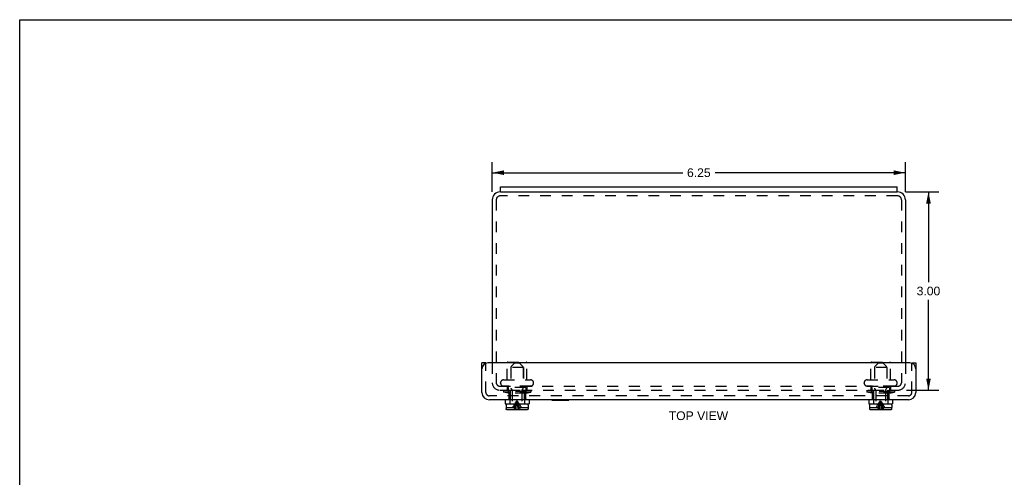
# Model space of a CAD drawing. Header units: inches. Extents: x 0 to 29.8, y 0 to 19.3.
# Tile 2 of 3: x 0 to 14.9, y 12.3 to 19.3. Entities that reach past the tile are written whole.
import ezdxf

# ---------------------------------------------------------------- set-up
doc = ezdxf.new("R2010")
doc.units = ezdxf.units.IN
doc.header["$LTSCALE"] = 1.638496
doc.header["$MEASUREMENT"] = 0
doc.linetypes.add('HIDDEN', pattern=[0.2, 0.1, -0.1])
doc.layers.get('0').update_dxf_attribs({"linetype": 'CONTINUOUS'})
for name, color, linetype in [('DEFAULT_2', 8, 'HIDDEN'), ('DIMENSIONS', 7, 'CONTINUOUS'), ('DOOR_ASSEMBLY', 7, 'CONTINUOUS')]:
    doc.layers.add(name, color=color, linetype=linetype)
doc.styles.get("Standard").update_dxf_attribs({"font": 'arial.ttf'})
doc.dimstyles.new('DIMSTYLE_2', dxfattribs={"dimtxt": 0.13143, "dimasz": 0.17524, "dimexe": 0.09, "dimexo": 0.07, "dimgap": 0.0375, "dimtad": 0, "dimtih": 1, "dimtoh": 1, "dimzin": 4, "dimdsep": 46, "dimtxsty": 'Standard', "dimblk": '_FILLED', "dimblk1": '_FILLED', "dimblk2": '_FILLED', "dimcen": 0.09, "dimazin": 1, "dimtfac": 1, "dimtdec": 3, "dimtofl": 0, "dimtmove": 0, "dimatfit": 3, "dimldrblk": '_FILLED', "dimfxl": 0, "dimtolj": 1, "dimtzin": 4, "dimarcsym": 0})

# ---------------------------------------------------------------- blocks, each defined once
blk = doc.blocks.new('_FILLED')
at = {"color": 0, "linetype": 'ByBlock'}
blk.add_solid([(0, 0), (-1, 0.2), (-1, -0.2)], dxfattribs=at)
blk = doc.blocks.new('*D8')
at = {"layer": 'DIMENSIONS', "color": 2, "linetype": 'Continuous'}
for p, q in [((13.402, 16.669), (13.905, 16.669)), ((13.748, 16.669), (13.748, 15.301)), ((13.748, 13.669), (13.748, 15.038)), ((13.415, 13.669), (13.905, 13.669))]:
    blk.add_line(p, q, dxfattribs=at)
at = {"layer": 'DIMENSIONS', "color": 2, "linetype": 'Continuous', "xscale": 0.1752402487, "yscale": 0.1752402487, "zscale": 0.1752402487}
for p, rotation in [((13.748, 16.669), 90), ((13.748, 13.669), 270)]:
    blk.add_blockref('_FILLED', p, dxfattribs=dict(at, rotation=rotation))
at = {"layer": 'DIMENSIONS', "color": 2, "linetype": 'Continuous', "insert": (13.748, 15.235), "char_height": 0.1314, "width": 0.35716, "attachment_point": 2, "line_spacing_factor": 0.9}
blk.add_mtext('3.00', dxfattribs=at)
blk = doc.blocks.new('*D10')
at = {"layer": 'DIMENSIONS', "color": 2, "linetype": 'Continuous'}
for p, q in [((7.149, 16.672), (7.149, 17.118)), ((13.399, 16.672), (13.399, 17.118)), ((7.149, 16.96), (10.03, 16.96)), ((13.399, 16.96), (10.519, 16.96))]:
    blk.add_line(p, q, dxfattribs=at)
at = {"layer": 'DIMENSIONS', "color": 2, "linetype": 'Continuous', "xscale": 0.1752402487, "yscale": 0.1752402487, "zscale": 0.1752402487, "rotation": 180}
blk.add_blockref('_FILLED', (7.149, 16.96), dxfattribs=at)
at = {"layer": 'DIMENSIONS', "color": 2, "linetype": 'Continuous', "xscale": 0.1752402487, "yscale": 0.1752402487, "zscale": 0.1752402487}
blk.add_blockref('_FILLED', (13.399, 16.96), dxfattribs=at)
at = {"layer": 'DIMENSIONS', "color": 2, "linetype": 'Continuous', "insert": (10.274, 17.026), "char_height": 0.1314, "width": 0.35716, "attachment_point": 2, "line_spacing_factor": 0.9}
blk.add_mtext('6.25', dxfattribs=at)

msp = doc.modelspace()

# ---------------------------------------------------------------- linework, layer by layer
at = {"color": 7, "linetype": 'Continuous'}
for p, q in [((0, 0), (0, 19.2764)), ((0, 19.2764), (29.7908, 19.2764)), ((7.2745, 16.6695), (7.2745, 16.7445)), ((13.2745, 16.6695), (13.2745, 16.7445)), ((7.2745, 16.6695), (13.2745, 16.6695))]:
    msp.add_line(p, q, dxfattribs=at)
at = {"color": 3, "linetype": 'Continuous'}
for p, q in [((7.2745, 16.7445), (13.2745, 16.7445)), ((7.1495, 16.5495), (7.1495, 14.0815)), ((7.2745, 16.6695), (7.2695, 16.6695)), ((13.2795, 16.6695), (13.2745, 16.6695)), ((13.3995, 16.5495), (13.3995, 14.0815))]:
    msp.add_line(p, q, dxfattribs=at)
for centre, start, end in [((7.2695, 16.5495), 90, 180), ((13.2795, 16.5495), 0, 90)]:
    msp.add_arc(centre, 0.12, start, end, dxfattribs=at)
at = {"layer": 'DEFAULT_2', "color": 8, "linetype": 'HIDDEN'}
for p, q in [((7.2095, 16.5495), (7.2095, 13.7815)), ((13.2795, 16.6095), (7.2695, 16.6095)), ((13.3395, 16.5495), (13.3395, 13.7815)), ((7.1495, 14.0815), (7.1495, 13.7815)), ((7.3765, 13.825), (7.3765, 14.083)), ((7.3865, 14.093), (7.6625, 14.093)), ((7.4295, 14.0095), (7.4295, 13.7095)), ((7.6195, 14.0095), (7.4295, 14.0095)), ((7.6195, 14.0095), (7.6195, 13.7095)), ((7.6725, 13.825), (7.6725, 14.083)), ((12.8765, 13.825), (12.8765, 14.083)), ((12.8865, 14.093), (13.1625, 14.093)), ((13.1195, 14.0095), (12.9295, 14.0095)), ((12.9295, 14.0095), (12.9295, 13.7095)), ((13.1195, 14.0095), (13.1195, 13.7095)), ((13.1725, 13.825), (13.1725, 14.083)), ((13.3995, 14.0815), (13.3995, 13.7815)), ((7.2615, 13.7295), (7.9057, 13.7295)), ((7.2745, 13.7767), (7.2745, 13.7787)), ((7.3207, 13.825), (7.7282, 13.825)), ((7.7282, 13.7305), (7.3207, 13.7305)), ((7.3765, 13.7305), (7.3765, 13.6795)), ((7.3895, 13.7045), (7.3895, 13.624)), ((7.6545, 13.7095), (7.3945, 13.7095)), ((7.6595, 13.7045), (7.6595, 13.624)), ((7.6725, 13.7305), (7.6725, 13.6795)), ((7.7745, 13.7767), (7.7745, 13.7787)), ((7.9057, 13.7295), (13.2927, 13.7295)), ((12.7745, 13.7767), (12.7745, 13.7787)), ((12.8207, 13.825), (13.2282, 13.825)), ((13.2282, 13.7305), (12.8207, 13.7305)), ((12.8765, 13.7305), (12.8765, 13.6795)), ((12.8895, 13.7045), (12.8895, 13.624)), ((13.1545, 13.7095), (12.8945, 13.7095)), ((13.1595, 13.7045), (13.1595, 13.624)), ((13.1725, 13.7305), (13.1725, 13.6795)), ((13.2745, 13.7767), (13.2745, 13.7787)), ((7.2615, 13.6695), (13.2875, 13.6695)), ((7.317, 13.6695), (7.317, 13.6395)), ((7.3895, 13.624), (7.317, 13.6395)), ((7.732, 13.6395), (7.317, 13.6395)), ((7.6595, 13.624), (7.3895, 13.624)), ((7.6595, 13.624), (7.732, 13.6395)), ((7.732, 13.6695), (7.732, 13.6395)), ((12.817, 13.6695), (12.817, 13.6395)), ((13.232, 13.6395), (12.817, 13.6395)), ((12.8895, 13.624), (12.817, 13.6395)), ((13.1595, 13.624), (12.8895, 13.624)), ((13.1595, 13.624), (13.232, 13.6395)), ((13.232, 13.6695), (13.232, 13.6395))]:
    msp.add_line(p, q, dxfattribs=at)
for centre, radius, start, end in [((7.2695, 16.5495), 0.06, 90, 180), ((13.2795, 16.5495), 0.06, 0, 90), ((7.3865, 14.083), 0.01, 90, 180), ((7.6625, 14.083), 0.01, 0, 90), ((12.8865, 14.083), 0.01, 90, 180), ((13.1625, 14.083), 0.01, 0, 90), ((7.2615, 13.7815), 0.112, 180, 270), ((7.2615, 13.7815), 0.052, 180, 270), ((7.3207, 13.7787), 0.0462, 90, 180), ((7.3207, 13.7767), 0.0462, 180, 270), ((7.3945, 13.7045), 0.005, 90, 180), ((7.6545, 13.7045), 0.005, 0, 90), ((7.7282, 13.7787), 0.0462, 0, 90), ((7.7282, 13.7767), 0.0462, 270, 360), ((12.8207, 13.7787), 0.0462, 90, 180), ((12.8207, 13.7767), 0.0462, 180, 270), ((12.8945, 13.7045), 0.005, 90, 180), ((13.1545, 13.7045), 0.005, 0, 90), ((13.2282, 13.7787), 0.0462, 0, 90), ((13.2282, 13.7767), 0.0462, 270, 360), ((13.2875, 13.7815), 0.112, 270, 360), ((13.2875, 13.7815), 0.052, 276.18997, 360), ((7.3665, 13.6795), 0.01, 270, 360), ((7.6825, 13.6795), 0.01, 180, 270), ((12.8665, 13.6795), 0.01, 270, 360), ((13.1825, 13.6795), 0.01, 180, 270)]:
    msp.add_arc(centre, radius, start, end, dxfattribs=at)
at = {"layer": 'DOOR_ASSEMBLY', "color": 3, "linetype": 'Continuous'}
for p, q in [((6.9932, 13.6335), (6.9932, 14.0815)), ((13.4657, 14.0815), (7.0832, 14.0815)), ((13.5557, 14.0815), (13.5557, 13.6335)), ((13.4437, 13.5215), (7.1052, 13.5215))]:
    msp.add_line(p, q, dxfattribs=at)
at = {"layer": 'DOOR_ASSEMBLY', "color": 7, "linetype": 'Continuous'}
for p, q in [((7.0532, 14.0815), (6.9932, 14.0815)), ((7.0532, 14.0815), (7.0532, 14.0763)), ((13.4957, 14.0815), (13.5557, 14.0815)), ((7.3435, 13.5215), (7.3435, 13.459)), ((7.3435, 13.459), (7.7054, 13.459)), ((7.3575, 13.439), (7.3575, 13.404)), ((7.6765, 13.454), (7.3725, 13.454)), ((7.4515, 13.459), (7.4515, 13.454)), ((7.5975, 13.459), (7.5975, 13.454)), ((7.6915, 13.439), (7.6915, 13.404)), ((7.7054, 13.5215), (7.7054, 13.459)), ((8.0502, 13.5175), (8.0502, 13.5215)), ((8.0502, 13.5175), (8.3062, 13.5175)), ((8.3062, 13.5175), (8.3062, 13.5215)), ((12.8435, 13.5215), (12.8435, 13.459)), ((12.8435, 13.459), (13.2054, 13.459)), ((12.8575, 13.439), (12.8575, 13.404)), ((13.1765, 13.454), (12.8725, 13.454)), ((12.9515, 13.459), (12.9515, 13.454)), ((13.0975, 13.459), (13.0975, 13.454)), ((13.1915, 13.439), (13.1915, 13.404)), ((13.2054, 13.5215), (13.2054, 13.459)), ((7.3583, 13.404), (7.3575, 13.404)), ((7.3583, 13.404), (7.3583, 13.386)), ((7.3583, 13.3845), (7.3583, 13.386)), ((7.3733, 13.371), (7.3719, 13.3711)), ((7.6756, 13.371), (7.3733, 13.371)), ((7.677, 13.3711), (7.6756, 13.371)), ((7.6906, 13.404), (7.6906, 13.386)), ((7.6915, 13.404), (7.6906, 13.404)), ((7.6906, 13.386), (7.6906, 13.3845)), ((12.8583, 13.404), (12.8575, 13.404)), ((12.8583, 13.404), (12.8583, 13.386)), ((12.8583, 13.3845), (12.8583, 13.386)), ((12.8733, 13.371), (12.8719, 13.3711)), ((13.1756, 13.371), (12.8733, 13.371)), ((13.177, 13.3711), (13.1756, 13.371)), ((13.1915, 13.404), (13.1906, 13.404)), ((13.1906, 13.404), (13.1906, 13.386)), ((13.1906, 13.386), (13.1906, 13.3845))]:
    msp.add_line(p, q, dxfattribs=at)
at = {"layer": 'DOOR_ASSEMBLY', "color": 8, "linetype": 'HIDDEN'}
for p, q in [((7.0532, 13.6335), (7.0532, 14.0763)), ((7.4305, 14.0138), (7.4305, 13.7002)), ((7.4915, 14.081), (7.4348, 14.0244)), ((7.4915, 14.081), (7.5575, 14.081)), ((7.5575, 14.081), (7.6141, 14.0244)), ((7.6185, 14.0138), (7.6185, 13.7002)), ((12.9305, 14.0138), (12.9305, 13.7002)), ((12.9915, 14.081), (12.9348, 14.0244)), ((12.9915, 14.081), (13.0575, 14.081)), ((13.0575, 14.081), (13.1141, 14.0244)), ((13.1185, 14.0138), (13.1185, 13.7002)), ((13.4957, 13.6335), (13.4957, 14.0815)), ((13.4437, 13.5815), (7.1052, 13.5815)), ((7.3926, 13.6543), (7.3846, 13.6465)), ((7.6643, 13.6465), (7.3846, 13.6465)), ((7.4003, 13.6618), (7.3926, 13.6543)), ((7.398, 13.6465), (7.398, 13.539)), ((7.4003, 13.6618), (7.4077, 13.669)), ((7.4077, 13.669), (7.6412, 13.669)), ((7.4186, 13.669), (7.4186, 13.539)), ((7.4471, 13.6774), (7.4348, 13.6896)), ((7.4515, 13.6668), (7.4515, 13.459)), ((7.5975, 13.6668), (7.5975, 13.459)), ((7.6018, 13.6774), (7.6141, 13.6896)), ((7.6303, 13.669), (7.6303, 13.539)), ((7.6486, 13.6618), (7.6412, 13.669)), ((7.6563, 13.6543), (7.6486, 13.6618)), ((7.6509, 13.6465), (7.6509, 13.539)), ((7.6643, 13.6465), (7.6563, 13.6543)), ((12.8926, 13.6543), (12.8846, 13.6465)), ((13.1643, 13.6465), (12.8846, 13.6465)), ((12.9003, 13.6618), (12.8926, 13.6543)), ((12.898, 13.6465), (12.898, 13.539)), ((12.9077, 13.669), (12.9003, 13.6618)), ((12.9077, 13.669), (13.1412, 13.669)), ((12.9186, 13.669), (12.9186, 13.539)), ((12.9471, 13.6774), (12.9348, 13.6896)), ((12.9515, 13.6668), (12.9515, 13.459)), ((13.0975, 13.6668), (13.0975, 13.459)), ((13.1018, 13.6774), (13.1141, 13.6896)), ((13.1303, 13.669), (13.1303, 13.539)), ((13.1486, 13.6618), (13.1412, 13.669)), ((13.1563, 13.6543), (13.1486, 13.6618)), ((13.1509, 13.6465), (13.1509, 13.539)), ((13.1563, 13.6543), (13.1643, 13.6465)), ((7.3945, 13.539), (7.3945, 13.5215)), ((7.4186, 13.539), (7.3945, 13.539)), ((7.4145, 13.539), (7.4145, 13.459)), ((7.4789, 13.4395), (7.4893, 13.457)), ((7.57, 13.4395), (7.5596, 13.457)), ((7.6545, 13.539), (7.6303, 13.539)), ((7.6345, 13.539), (7.6345, 13.459)), ((7.6545, 13.539), (7.6545, 13.5215)), ((12.9186, 13.539), (12.8945, 13.539)), ((12.8945, 13.539), (12.8945, 13.5215)), ((12.9145, 13.539), (12.9145, 13.459)), ((12.9789, 13.4395), (12.9893, 13.457)), ((13.07, 13.4395), (13.0596, 13.457)), ((13.1545, 13.539), (13.1303, 13.539)), ((13.1345, 13.539), (13.1345, 13.459)), ((13.1545, 13.539), (13.1545, 13.5215)), ((7.3583, 13.404), (7.4919, 13.404)), ((7.3583, 13.3845), (7.3586, 13.3831)), ((7.36, 13.3789), (7.3601, 13.3789)), ((7.3608, 13.3777), (7.3608, 13.3777)), ((7.3617, 13.3765), (7.3617, 13.3765)), ((7.3627, 13.3754), (7.3627, 13.3754)), ((7.3638, 13.3744), (7.3638, 13.3744)), ((7.365, 13.3735), (7.365, 13.3735)), ((7.3662, 13.3728), (7.3663, 13.3728)), ((7.3719, 13.3711), (7.3719, 13.3711)), ((7.557, 13.404), (7.6906, 13.404)), ((7.677, 13.3711), (7.6785, 13.3713)), ((7.6826, 13.3728), (7.6827, 13.3728)), ((7.6839, 13.3735), (7.6839, 13.3735)), ((7.6851, 13.3744), (7.6851, 13.3744)), ((7.6862, 13.3754), (7.6862, 13.3754)), ((7.6872, 13.3765), (7.6872, 13.3765)), ((7.6881, 13.3777), (7.6881, 13.3777)), ((7.6888, 13.3789), (7.6889, 13.3789)), ((7.6906, 13.3845), (7.6906, 13.3845)), ((12.8583, 13.404), (12.9919, 13.404)), ((12.8583, 13.3845), (12.8586, 13.3831)), ((12.86, 13.3789), (12.8601, 13.3789)), ((12.8608, 13.3777), (12.8608, 13.3777)), ((12.8617, 13.3765), (12.8617, 13.3765)), ((12.8627, 13.3754), (12.8627, 13.3754)), ((12.8638, 13.3744), (12.8638, 13.3744)), ((12.865, 13.3735), (12.865, 13.3735)), ((12.8662, 13.3728), (12.8663, 13.3728)), ((12.8719, 13.3711), (12.8719, 13.3711)), ((13.057, 13.404), (13.1906, 13.404)), ((13.177, 13.3711), (13.1785, 13.3713)), ((13.1826, 13.3728), (13.1827, 13.3728)), ((13.1839, 13.3735), (13.1839, 13.3735)), ((13.1851, 13.3744), (13.1851, 13.3744)), ((13.1862, 13.3754), (13.1862, 13.3754)), ((13.1872, 13.3765), (13.1872, 13.3765)), ((13.1881, 13.3777), (13.1881, 13.3777)), ((13.1888, 13.3789), (13.1889, 13.3789))]:
    msp.add_line(p, q, dxfattribs=at)
for points in [[(7.4597, 13.404), (7.469, 13.4219), (7.4789, 13.4395)], [(7.4864, 13.404), (7.4919, 13.4219), (7.4977, 13.4395), (7.5038, 13.457)], [(7.4893, 13.457), (7.5004, 13.4742), (7.5121, 13.4912), (7.5245, 13.508)], [(7.4968, 13.371), (7.5005, 13.3948), (7.5046, 13.4181), (7.509, 13.4412), (7.5138, 13.4638), (7.5189, 13.4861), (7.5245, 13.508)], [(7.5038, 13.457), (7.5103, 13.4742), (7.5172, 13.4912), (7.5245, 13.508)], [(7.508, 13.371), (7.5102, 13.3948), (7.5126, 13.4181), (7.5152, 13.4412)], [(7.5152, 13.4412), (7.5181, 13.4638), (7.5212, 13.4861), (7.5245, 13.508)], [(7.5596, 13.457), (7.5485, 13.4742), (7.5368, 13.4912), (7.5245, 13.508)], [(7.5451, 13.457), (7.5386, 13.4742), (7.5317, 13.4912), (7.5245, 13.508)], [(7.5399, 13.4412), (7.5351, 13.4638), (7.53, 13.4861), (7.5245, 13.508)], [(7.5337, 13.4412), (7.5308, 13.4638), (7.5277, 13.4861), (7.5245, 13.508)], [(7.541, 13.371), (7.5387, 13.3948), (7.5363, 13.4181), (7.5337, 13.4412)], [(7.5521, 13.371), (7.5484, 13.3948), (7.5443, 13.4181), (7.5399, 13.4412)], [(7.5625, 13.404), (7.557, 13.4219), (7.5512, 13.4395), (7.5451, 13.457)], [(7.5892, 13.404), (7.5799, 13.4219), (7.57, 13.4395)], [(12.9597, 13.404), (12.969, 13.4219), (12.9789, 13.4395)], [(12.9864, 13.404), (12.9919, 13.4219), (12.9977, 13.4395)], [(12.9893, 13.457), (13.0004, 13.4742), (13.0121, 13.4912), (13.0245, 13.508)], [(12.9968, 13.371), (13.0005, 13.3948), (13.0046, 13.4181), (13.009, 13.4412), (13.0138, 13.4638), (13.0189, 13.4861), (13.0245, 13.508)], [(12.9977, 13.4395), (13.0038, 13.457), (13.0103, 13.4742), (13.0172, 13.4912), (13.0245, 13.508)], [(13.008, 13.371), (13.0102, 13.3948), (13.0126, 13.4181), (13.0152, 13.4412)], [(13.0152, 13.4412), (13.0181, 13.4638), (13.0212, 13.4861), (13.0245, 13.508)], [(13.0596, 13.457), (13.0485, 13.4742), (13.0368, 13.4912), (13.0245, 13.508)], [(13.0451, 13.457), (13.0386, 13.4742), (13.0317, 13.4912), (13.0245, 13.508)], [(13.0521, 13.371), (13.0484, 13.3948), (13.0443, 13.4181), (13.0399, 13.4412), (13.0351, 13.4638), (13.03, 13.4861), (13.0245, 13.508)], [(13.0337, 13.4412), (13.0308, 13.4638), (13.0277, 13.4861), (13.0245, 13.508)], [(13.041, 13.371), (13.0387, 13.3948), (13.0363, 13.4181), (13.0337, 13.4412)], [(13.0625, 13.404), (13.057, 13.4219), (13.0512, 13.4395), (13.0451, 13.457)], [(13.0892, 13.404), (13.0799, 13.4219), (13.07, 13.4395)], [(7.4919, 13.404), (7.4895, 13.3988), (7.4871, 13.3935), (7.4847, 13.3881), (7.4822, 13.3826), (7.4798, 13.3768), (7.4775, 13.371)], [(7.557, 13.404), (7.5594, 13.3988), (7.5618, 13.3936), (7.5642, 13.3881), (7.5667, 13.3826), (7.5691, 13.3768), (7.5715, 13.371)], [(12.9919, 13.404), (12.9895, 13.3988), (12.9871, 13.3935), (12.9847, 13.3881), (12.9822, 13.3826), (12.9798, 13.3768), (12.9775, 13.371)], [(13.057, 13.404), (13.0594, 13.3988), (13.0618, 13.3936), (13.0642, 13.3881), (13.0667, 13.3826), (13.0691, 13.3768), (13.0715, 13.371)]]:
    msp.add_lwpolyline(points, dxfattribs=at)
at = {"layer": 'DOOR_ASSEMBLY', "color": 7, "linetype": 'Continuous'}
for points in [[(7.3719, 13.3711), (7.3704, 13.3713), (7.369, 13.3716), (7.3676, 13.3721), (7.3663, 13.3728), (7.365, 13.3735), (7.3638, 13.3744), (7.3627, 13.3754), (7.3617, 13.3765), (7.3608, 13.3777), (7.3601, 13.3789), (7.3594, 13.3803), (7.3589, 13.3816), (7.3586, 13.3831), (7.3583, 13.3845)], [(7.6906, 13.3845), (7.6903, 13.3831), (7.69, 13.3816), (7.6895, 13.3803), (7.6889, 13.3789), (7.6881, 13.3777), (7.6872, 13.3765), (7.6862, 13.3754), (7.6851, 13.3744), (7.6839, 13.3735), (7.6827, 13.3728), (7.6813, 13.3721), (7.6799, 13.3716), (7.6785, 13.3713), (7.677, 13.3711)], [(12.8719, 13.3711), (12.8704, 13.3713), (12.869, 13.3716), (12.8676, 13.3721), (12.8663, 13.3728), (12.865, 13.3735), (12.8638, 13.3744), (12.8627, 13.3754), (12.8617, 13.3765), (12.8608, 13.3777), (12.8601, 13.3789), (12.8594, 13.3803), (12.8589, 13.3816), (12.8586, 13.3831), (12.8583, 13.3845)], [(13.1906, 13.3845), (13.1903, 13.3831), (13.19, 13.3816), (13.1895, 13.3803), (13.1889, 13.3789), (13.1881, 13.3777), (13.1872, 13.3765), (13.1862, 13.3754), (13.1851, 13.3744), (13.1839, 13.3735), (13.1827, 13.3728), (13.1813, 13.3721), (13.1799, 13.3716), (13.1785, 13.3713), (13.177, 13.3711)]]:
    msp.add_lwpolyline(points, dxfattribs=at)
at = {"layer": 'DOOR_ASSEMBLY', "color": 3, "linetype": 'Continuous'}
for centre, radius, start, end in [((7.0832, 13.9915), 0.09, 90, 180), ((13.4657, 13.9915), 0.09, 0, 90), ((7.1052, 13.6335), 0.112, 180, 270), ((13.4437, 13.6335), 0.112, 270, 360)]:
    msp.add_arc(centre, radius, start, end, dxfattribs=at)
at = {"layer": 'DOOR_ASSEMBLY', "color": 8, "linetype": 'HIDDEN'}
for centre, radius, start, end in [((7.4455, 14.0138), 0.015, 134.99999, 180), ((7.6035, 14.0138), 0.015, 0, 45.00001), ((12.9455, 14.0138), 0.015, 134.99999, 180), ((13.1035, 14.0138), 0.015, 0, 45.00001), ((7.1052, 13.6335), 0.052, 180, 270), ((7.4455, 13.7002), 0.015, 180, 224.99995), ((7.4365, 13.6668), 0.015, 0, 44.99994), ((7.6125, 13.6668), 0.015, 135.00006, 180), ((7.6035, 13.7002), 0.015, 315.00005, 360), ((12.9455, 13.7002), 0.015, 180, 224.99995), ((12.9365, 13.6668), 0.015, 0, 44.99994), ((13.1125, 13.6668), 0.015, 135.00006, 180), ((13.1035, 13.7002), 0.015, 315.00005, 360), ((13.4437, 13.6335), 0.052, 270, 360)]:
    msp.add_arc(centre, radius, start, end, dxfattribs=at)
at = {"layer": 'DOOR_ASSEMBLY', "color": 7, "linetype": 'Continuous'}
for centre, start, end in [((7.3725, 13.439), 90, 180), ((7.6765, 13.439), 0, 90), ((12.8725, 13.439), 90, 180), ((13.1765, 13.439), 0, 90)]:
    msp.add_arc(centre, 0.015, start, end, dxfattribs=at)

# ---------------------------------------------------------------- texts
at = {"layer": 'DIMENSIONS', "color": 2, "linetype": 'Continuous', "insert": (10.2683, 13.347), "char_height": 0.13143, "width": 0.895582, "attachment_point": 2, "line_spacing_factor": 0.9}
msp.add_mtext('TOP VIEW', dxfattribs=at)

# ---------------------------------------------------------------- dimensions: what is measured, and where the dimension line sits
at = {"layer": 'DIMENSIONS', "color": 2, "linetype": 'Continuous'}
dim = msp.add_linear_dim(base=(13.3995, 16.9603), p1=(7.1495, 16.6022), p2=(13.3995, 16.6022), dimstyle='DIMSTYLE_2', dxfattribs=at)
dim.commit()
dim.dimension.update_dxf_attribs({"geometry": '*D10', "text_midpoint": (10.274, 16.9596), "dimtype": 160})
dim = msp.add_linear_dim(base=(13.7477, 13.6695), p1=(13.3321, 16.6695), p2=(13.3454, 13.6695), angle=270, dimstyle='DIMSTYLE_2', dxfattribs=at)
dim.commit()
dim.dimension.update_dxf_attribs({"geometry": '*D8', "text_midpoint": (13.7476, 15.1688), "dimtype": 160})

doc.saveas('drawing.dxf')
